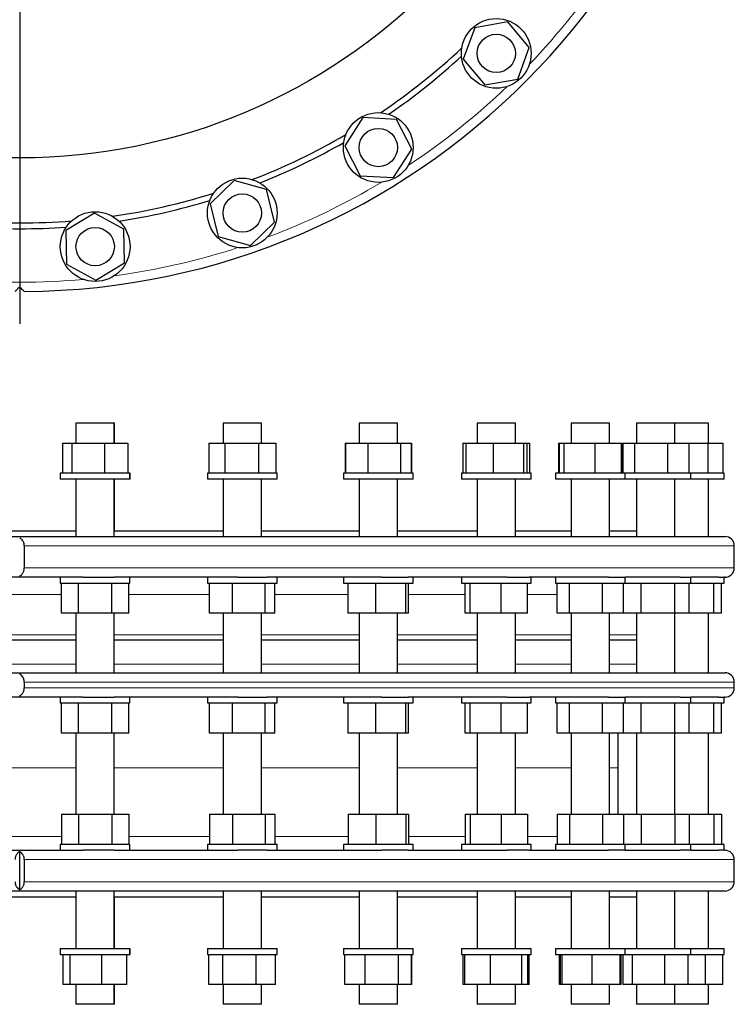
# Model space of a CAD drawing. Header units: millimetres. Extents: x 67 to 2020, y 86 to 1958.
# Tile 2 of 5: x 708 to 1323, y 86 to 933. Entities that reach past the tile are written whole.
import ezdxf

# ---------------------------------------------------------------- set-up
doc = ezdxf.new("R2010")
doc.units = ezdxf.units.MM
doc.layers.add('FORMAT', color=7, linetype='Continuous')

# ---------------------------------------------------------------- blocks, each defined once
blk = doc.blocks.new('SW_CENTERMARKSYMBOL_0')
at = {"layer": 'FORMAT', "color": 0}
blk.add_line((0, -5), (0, -642.69), dxfattribs=at)

msp = doc.modelspace()

# ---------------------------------------------------------------- linework, layer by layer
at = {"color": 7, "linetype": 'Continuous', "lineweight": 25}
for p, q in [((1099.56, 926.58), (1089.66, 899.47)), ((1128, 931.56), (1099.56, 926.58)), ((1146.53, 909.43), (1128, 931.56)), ((1136.62, 882.31), (1146.53, 909.43)), ((1089.66, 899.47), (1108.19, 877.33)), ((1108.19, 877.33), (1136.62, 882.31)), ((1003.41, 849.17), (987.72, 824.94)), ((1032.24, 847.7), (1003.41, 849.17)), ((1045.38, 821.99), (1032.24, 847.7)), ((987.72, 824.94), (1000.86, 799.23)), ((1029.69, 797.76), (1045.38, 821.99)), ((1000.86, 799.23), (1029.69, 797.76)), ((892.44, 795.09), (871.76, 774.96)), ((920.22, 787.24), (892.44, 795.09)), ((927.31, 759.26), (920.22, 787.24)), ((871.76, 774.96), (878.85, 746.98)), ((772.23, 767.07), (747.58, 752.04)), ((797.56, 753.23), (772.23, 767.07)), ((906.63, 739.13), (927.31, 759.26)), ((747.58, 752.04), (748.26, 723.18)), ((798.25, 724.37), (797.56, 753.23)), ((878.85, 746.98), (906.63, 739.13)), ((748.26, 723.18), (773.6, 709.35)), ((773.6, 709.35), (798.25, 724.37)), ((756.38, 586.19), (756.38, 569.19)), ((763.27, 586.19), (756.38, 586.19)), ((789.38, 586.19), (763.27, 586.19)), ((789.38, 569.19), (789.38, 586.19)), ((789.41, 586.19), (789.38, 586.19)), ((789.41, 569.19), (789.41, 586.19)), ((883.01, 586.19), (883.01, 569.19)), ((893.12, 586.19), (883.01, 586.19)), ((916.01, 586.19), (893.12, 586.19)), ((916.01, 569.19), (916.01, 586.19)), ((916.03, 586.19), (916.01, 586.19)), ((916.03, 569.19), (916.03, 586.19)), ((1000.03, 586.19), (1000.03, 569.19)), ((1013.68, 586.19), (1000.03, 586.19)), ((1033.03, 586.19), (1013.68, 586.19)), ((1033.03, 569.19), (1033.03, 586.19)), ((1033.05, 586.19), (1033.03, 586.19)), ((1033.05, 569.19), (1033.05, 586.19)), ((1101.57, 586.19), (1101.57, 569.19)), ((1118.91, 586.19), (1101.57, 586.19)), ((1134.57, 586.19), (1118.91, 586.19)), ((1134.57, 569.19), (1134.57, 586.19)), ((1134.59, 586.19), (1134.57, 586.19)), ((1134.59, 569.19), (1134.59, 586.19)), ((1182.55, 586.19), (1182.55, 569.19)), ((1203.54, 586.19), (1182.55, 586.19)), ((1215.55, 586.19), (1203.54, 586.19)), ((1215.55, 569.19), (1215.55, 586.19)), ((1215.57, 586.19), (1215.55, 586.19)), ((1215.57, 569.19), (1215.57, 586.19)), ((1238.91, 586.19), (1238.91, 569.19)), ((1263.31, 586.19), (1238.91, 586.19)), ((1271.91, 586.19), (1263.31, 586.19)), ((1271.91, 569.19), (1271.91, 586.19)), ((1295.24, 586.19), (1271.92, 586.19)), ((1300.81, 586.19), (1295.24, 586.19)), ((1300.81, 569.19), (1300.81, 586.19)), ((1300.81, 569.19), (1300.81, 586.19)), ((1300.81, 586.19), (1300.81, 586.19)), ((744.86, 569.19), (744.86, 543.19)), ((744.86, 569.19), (752.87, 569.19)), ((752.87, 569.19), (752.87, 543.19)), ((752.87, 569.19), (780.9, 569.19)), ((780.9, 569.19), (780.9, 543.19)), ((780.9, 569.19), (800.91, 569.19)), ((800.91, 569.19), (800.91, 543.19)), ((870.64, 569.19), (870.64, 543.19)), ((870.64, 569.19), (884.63, 569.19)), ((884.63, 569.19), (884.63, 543.19)), ((884.63, 569.19), (913.49, 569.19)), ((913.49, 569.19), (913.49, 543.19)), ((913.49, 569.19), (928.37, 569.19)), ((928.37, 569.19), (928.37, 543.19)), ((987.93, 569.19), (987.93, 543.19)), ((987.93, 569.19), (988.27, 569.19)), ((988.27, 569.19), (988.27, 543.19)), ((988.27, 569.19), (1007.52, 569.19)), ((1007.52, 569.19), (1007.52, 543.19)), ((1007.52, 569.19), (1035.78, 569.19)), ((1035.78, 569.19), (1035.78, 543.19)), ((1035.78, 569.19), (1044.78, 569.19)), ((1044.78, 569.19), (1044.78, 543.19)), ((1044.78, 569.19), (1045.17, 569.19)), ((1045.17, 569.19), (1045.17, 543.19)), ((1089.35, 569.19), (1089.35, 543.19)), ((1089.35, 569.19), (1091.84, 569.19)), ((1091.84, 569.19), (1091.84, 543.19)), ((1091.84, 569.19), (1115.4, 569.19)), ((1115.4, 569.19), (1115.4, 543.19)), ((1115.4, 569.19), (1141.63, 569.19)), ((1141.63, 569.19), (1141.63, 543.19)), ((1141.63, 569.19), (1144.3, 569.19)), ((1144.3, 569.19), (1144.3, 543.19)), ((1144.3, 569.19), (1146.83, 569.19)), ((1146.83, 569.19), (1146.83, 543.19)), ((1171.64, 569.19), (1171.64, 543.19)), ((1171.64, 569.19), (1172.37, 569.19)), ((1172.37, 569.19), (1172.37, 543.19)), ((1172.37, 569.19), (1176.16, 569.19)), ((1176.16, 569.19), (1176.16, 543.19)), ((1176.16, 569.19), (1202.84, 569.19)), ((1202.84, 569.19), (1202.84, 543.19)), ((1202.84, 569.19), (1225.73, 569.19)), ((1225.73, 569.19), (1225.73, 543.19)), ((1225.73, 569.19), (1226.49, 569.19)), ((1226.49, 569.19), (1226.49, 543.19)), ((1226.94, 569.19), (1226.94, 543.19)), ((1226.94, 569.19), (1237.01, 569.19)), ((1237.01, 569.19), (1237.01, 543.19)), ((1237.01, 569.19), (1265.47, 569.19)), ((1265.47, 569.19), (1265.47, 543.19)), ((1265.47, 569.19), (1283.87, 569.19)), ((1283.87, 569.19), (1283.87, 543.19)), ((1283.87, 569.19), (1300.14, 569.19)), ((1300.14, 569.19), (1300.14, 543.19)), ((1300.14, 569.19), (1313.13, 569.19)), ((1313.13, 569.19), (1313.13, 543.19)), ((742.88, 543.19), (742.88, 538.19)), ((781.21, 543.19), (742.88, 543.19)), ((802.88, 543.19), (781.21, 543.19)), ((802.88, 538.19), (802.88, 543.19)), ((802.91, 543.19), (802.88, 543.19)), ((802.91, 538.19), (802.91, 543.19)), ((869.51, 543.19), (869.51, 538.19)), ((914.04, 543.19), (869.51, 543.19)), ((929.51, 543.19), (914.04, 543.19)), ((929.51, 538.19), (929.51, 543.19)), ((929.53, 543.19), (929.51, 543.19)), ((929.53, 538.19), (929.53, 543.19)), ((986.53, 543.19), (986.53, 538.19)), ((1036.53, 543.19), (986.53, 543.19)), ((1046.53, 543.19), (1036.53, 543.19)), ((1046.53, 538.19), (1046.53, 543.19)), ((1046.55, 543.19), (1046.53, 543.19)), ((1046.55, 538.19), (1046.55, 543.19)), ((1088.07, 543.19), (1088.07, 538.19)), ((1142.55, 543.19), (1088.07, 543.19)), ((1148.07, 543.19), (1142.55, 543.19)), ((1148.07, 538.19), (1148.07, 543.19)), ((1148.09, 543.19), (1148.07, 543.19)), ((1148.09, 538.19), (1148.09, 543.19)), ((1169.05, 543.19), (1169.05, 538.19)), ((1226.78, 543.19), (1169.05, 543.19)), ((1229.05, 543.19), (1226.78, 543.19)), ((1229.05, 538.19), (1229.05, 543.19)), ((1284.99, 543.19), (1229.07, 543.19)), ((1285.41, 543.19), (1284.99, 543.19)), ((1285.41, 538.19), (1285.41, 543.19)), ((1314.31, 543.19), (1285.42, 543.19)), ((1314.31, 538.19), (1314.31, 543.19)), ((1314.31, 538.19), (1314.31, 543.19)), ((1314.31, 543.19), (1314.31, 543.19)), ((781.21, 538.19), (742.88, 538.19)), ((756.38, 538.19), (756.38, 488.69)), ((802.88, 538.19), (781.21, 538.19)), ((789.38, 488.69), (789.38, 538.19)), ((789.41, 493.69), (789.41, 538.19)), ((802.91, 538.19), (802.88, 538.19)), ((914.04, 538.19), (869.51, 538.19)), ((883.01, 538.19), (883.01, 488.69)), ((929.51, 538.19), (914.04, 538.19)), ((916.01, 488.69), (916.01, 538.19)), ((916.03, 493.69), (916.03, 538.19)), ((929.53, 538.19), (929.51, 538.19)), ((1036.53, 538.19), (986.53, 538.19)), ((1000.03, 538.19), (1000.03, 488.69)), ((1033.03, 488.69), (1033.03, 538.19)), ((1033.05, 493.69), (1033.05, 538.19)), ((1046.53, 538.19), (1036.53, 538.19)), ((1046.55, 538.19), (1046.53, 538.19)), ((1142.55, 538.19), (1088.07, 538.19)), ((1101.57, 538.19), (1101.57, 488.69)), ((1134.57, 488.69), (1134.57, 538.19)), ((1134.59, 493.69), (1134.59, 538.19)), ((1148.07, 538.19), (1142.55, 538.19)), ((1148.09, 538.19), (1148.07, 538.19)), ((1226.78, 538.19), (1169.05, 538.19)), ((1182.55, 538.19), (1182.55, 488.69)), ((1215.55, 488.69), (1215.55, 538.19)), ((1215.57, 493.69), (1215.57, 538.19)), ((1229.05, 538.19), (1226.78, 538.19)), ((1284.99, 538.19), (1229.07, 538.19)), ((1238.91, 538.19), (1238.91, 488.69)), ((1271.91, 488.69), (1271.91, 538.19)), ((1285.41, 538.19), (1284.99, 538.19)), ((1314.31, 538.19), (1285.42, 538.19)), ((1300.81, 488.69), (1300.81, 538.19)), ((1300.81, 488.69), (1300.81, 538.19)), ((1314.31, 538.19), (1314.31, 538.19)), ((659.53, 493.69), (756.41, 493.69)), ((789.41, 493.69), (883.03, 493.69)), ((916.03, 493.69), (1000.05, 493.69)), ((1033.05, 493.69), (1101.59, 493.69)), ((1134.59, 493.69), (1182.57, 493.69)), ((1215.57, 493.69), (1238.92, 493.69)), ((100.96, 488.69), (1314.96, 488.69)), ((711.93, 480.69), (711.93, 461.69)), ((1322.96, 461.69), (1322.96, 480.69)), ((762.6, 453.69), (653.29, 453.69)), ((742.88, 453.69), (742.88, 448.69)), ((762.6, 453.69), (789.18, 453.69)), ((895.75, 453.69), (789.18, 453.69)), ((802.88, 448.69), (802.88, 453.69)), ((869.51, 453.69), (869.51, 448.69)), ((895.75, 453.69), (921, 453.69)), ((1019.48, 453.69), (921, 453.69)), ((929.51, 448.69), (929.51, 453.69)), ((986.53, 453.69), (986.53, 448.69)), ((1019.48, 453.69), (1042.14, 453.69)), ((1127.6, 453.69), (1042.14, 453.69)), ((1046.53, 448.69), (1046.53, 453.69)), ((1088.07, 453.69), (1088.07, 448.69)), ((1127.6, 453.69), (1146.52, 453.69)), ((1214.67, 453.69), (1146.52, 453.69)), ((1148.07, 448.69), (1148.07, 453.69)), ((1169.05, 453.69), (1169.05, 448.69)), ((1214.67, 453.69), (1228.91, 453.69)), ((1276.33, 453.69), (1228.91, 453.69)), ((1229.05, 448.69), (1229.05, 453.69)), ((1276.33, 453.69), (1285.41, 453.69)), ((1285.41, 448.69), (1285.41, 453.69)), ((1309.5, 453.69), (1285.42, 453.69)), ((1309.5, 453.69), (1314.31, 453.69)), ((1314.31, 448.69), (1314.31, 453.69)), ((1314.31, 448.69), (1314.31, 453.69)), ((1314.96, 453.69), (1314.31, 453.69)), ((742.88, 448.69), (802.88, 448.69)), ((744.02, 422.69), (744.02, 448.69)), ((758.45, 422.69), (758.45, 448.69)), ((787.32, 422.69), (787.32, 448.69)), ((801.75, 422.69), (801.75, 448.69)), ((869.51, 448.69), (870.26, 448.69)), ((870.26, 448.69), (929.51, 448.69)), ((871.36, 422.69), (871.36, 448.69)), ((891, 422.69), (891, 448.69)), ((919.14, 422.69), (919.14, 448.69)), ((927.65, 422.69), (927.65, 448.69)), ((986.53, 448.69), (989.5, 448.69)), ((989.5, 448.69), (1046.53, 448.69)), ((990.52, 422.69), (990.52, 448.69)), ((1014.37, 422.69), (1014.37, 448.69)), ((1040.38, 422.69), (1040.38, 448.69)), ((1042.53, 422.69), (1042.53, 448.69)), ((1088.07, 448.69), (1094.62, 448.69)), ((1091.2, 422.69), (1091.2, 448.69)), ((1094.62, 448.69), (1148.07, 448.69)), ((1095.5, 422.69), (1095.5, 448.69)), ((1122.37, 422.69), (1122.37, 448.69)), ((1144.94, 422.69), (1144.94, 448.69)), ((1169.05, 448.69), (1180.35, 448.69)), ((1170.51, 422.69), (1170.51, 448.69)), ((1180.35, 448.69), (1229.05, 448.69)), ((1181.05, 422.69), (1181.05, 448.69)), ((1209.6, 422.69), (1209.6, 448.69)), ((1227.6, 422.69), (1227.6, 448.69)), ((1229.07, 448.69), (1242.39, 448.69)), ((1242.39, 448.69), (1285.41, 448.69)), ((1242.88, 422.69), (1242.88, 448.69)), ((1271.67, 422.69), (1271.67, 448.69)), ((1284.19, 422.69), (1284.19, 448.69)), ((1285.42, 448.69), (1314.31, 448.69)), ((1305.47, 422.69), (1305.47, 448.69)), ((1311.9, 422.69), (1311.9, 448.69)), ((1314.31, 448.69), (1314.31, 448.69)), ((758.45, 422.69), (744.02, 422.69)), ((756.38, 422.69), (756.38, 371.48)), ((787.32, 422.69), (758.45, 422.69)), ((801.75, 422.69), (787.32, 422.69)), ((789.38, 371.48), (789.38, 422.69)), ((891, 422.69), (871.36, 422.69)), ((883.01, 422.69), (883.01, 371.48)), ((919.14, 422.69), (891, 422.69)), ((916.01, 371.48), (916.01, 422.69)), ((927.65, 422.69), (919.14, 422.69)), ((1014.37, 422.69), (990.52, 422.69)), ((1000.03, 422.69), (1000.03, 371.48)), ((1040.38, 422.69), (1014.37, 422.69)), ((1033.03, 371.48), (1033.03, 422.69)), ((1042.53, 422.69), (1040.38, 422.69)), ((1095.5, 422.69), (1091.2, 422.69)), ((1122.37, 422.69), (1095.5, 422.69)), ((1101.57, 422.69), (1101.57, 371.48)), ((1144.94, 422.69), (1122.37, 422.69)), ((1134.57, 371.48), (1134.57, 422.69)), ((1181.05, 422.69), (1170.51, 422.69)), ((1209.6, 422.69), (1181.05, 422.69)), ((1182.55, 422.69), (1182.55, 371.57)), ((1227.6, 422.69), (1209.6, 422.69)), ((1215.55, 371.48), (1215.55, 422.69)), ((1242.88, 422.69), (1227.6, 422.69)), ((1238.91, 422.69), (1238.91, 371.98)), ((1271.67, 422.69), (1242.88, 422.69)), ((1284.19, 422.69), (1271.67, 422.69)), ((1271.91, 371.48), (1271.91, 422.69)), ((1305.47, 422.69), (1284.19, 422.69)), ((1300.81, 371.48), (1300.81, 422.69)), ((1300.81, 371.48), (1300.81, 422.69)), ((1311.9, 422.69), (1305.47, 422.69)), ((756.38, 399.48), (659.51, 399.48)), ((883.01, 399.48), (789.38, 399.48)), ((1000.05, 399.48), (916.01, 399.48)), ((1101.59, 399.48), (1033.05, 399.48)), ((1182.57, 399.48), (1134.59, 399.48)), ((1238.92, 399.48), (1215.57, 399.48)), ((100.96, 371.48), (1314.96, 371.48)), ((711.92, 363.48), (711.92, 358.48)), ((1322.96, 358.48), (1322.96, 363.48)), ((762.6, 350.48), (653.29, 350.48)), ((742.88, 350.48), (742.88, 345.48)), ((762.6, 350.48), (789.18, 350.48)), ((895.75, 350.48), (789.18, 350.48)), ((802.88, 345.48), (802.88, 350.48)), ((869.51, 350.48), (869.51, 345.48)), ((895.75, 350.48), (921, 350.48)), ((1019.48, 350.48), (921, 350.48)), ((929.51, 345.48), (929.51, 350.48)), ((986.53, 350.48), (986.53, 345.48)), ((1019.48, 350.48), (1042.14, 350.48)), ((1127.6, 350.48), (1042.14, 350.48)), ((1046.53, 345.48), (1046.53, 350.48)), ((1088.07, 350.48), (1088.07, 345.48)), ((1127.6, 350.48), (1146.52, 350.48)), ((1214.67, 350.48), (1146.52, 350.48)), ((1148.07, 345.48), (1148.07, 350.48)), ((1169.05, 350.48), (1169.05, 345.48)), ((1214.67, 350.48), (1228.91, 350.48)), ((1276.33, 350.48), (1228.91, 350.48)), ((1229.05, 345.48), (1229.05, 350.48)), ((1276.33, 350.48), (1285.41, 350.48)), ((1285.41, 345.48), (1285.41, 350.48)), ((1309.5, 350.48), (1285.42, 350.48)), ((1309.5, 350.48), (1314.31, 350.48)), ((1314.31, 345.48), (1314.31, 350.48)), ((1314.31, 345.48), (1314.31, 350.48)), ((1314.96, 350.48), (1314.31, 350.48)), ((742.88, 345.48), (802.88, 345.48)), ((744.02, 319.48), (744.02, 345.48)), ((758.45, 319.48), (758.45, 345.48)), ((787.32, 319.48), (787.32, 345.48)), ((801.75, 319.48), (801.75, 345.48)), ((869.51, 345.48), (870.26, 345.48)), ((870.26, 345.48), (929.51, 345.48)), ((871.36, 319.48), (871.36, 345.48)), ((891, 319.48), (891, 345.48)), ((919.14, 319.48), (919.14, 345.48)), ((927.65, 319.48), (927.65, 345.48)), ((986.53, 345.48), (989.5, 345.48)), ((989.5, 345.48), (1046.53, 345.48)), ((990.52, 319.48), (990.52, 345.48)), ((1014.37, 319.48), (1014.37, 345.48)), ((1040.38, 319.48), (1040.38, 345.48)), ((1042.53, 319.48), (1042.53, 345.48)), ((1088.07, 345.48), (1094.62, 345.48)), ((1091.2, 319.48), (1091.2, 345.48)), ((1094.62, 345.48), (1148.07, 345.48)), ((1095.5, 319.48), (1095.5, 345.48)), ((1122.37, 319.48), (1122.37, 345.48)), ((1144.94, 319.48), (1144.94, 345.48)), ((1169.05, 345.48), (1180.35, 345.48)), ((1170.51, 319.48), (1170.51, 345.48)), ((1180.35, 345.48), (1229.05, 345.48)), ((1181.05, 319.48), (1181.05, 345.48)), ((1209.6, 319.48), (1209.6, 345.48)), ((1227.6, 319.48), (1227.6, 345.48)), ((1229.07, 345.48), (1242.39, 345.48)), ((1242.39, 345.48), (1285.41, 345.48)), ((1242.88, 319.48), (1242.88, 345.48)), ((1271.67, 319.48), (1271.67, 345.48)), ((1284.19, 319.48), (1284.19, 345.48)), ((1285.42, 345.48), (1314.31, 345.48)), ((1305.47, 319.48), (1305.47, 345.48)), ((1311.9, 319.48), (1311.9, 345.48)), ((1314.31, 345.48), (1314.31, 345.48)), ((758.45, 319.48), (744.02, 319.48)), ((756.38, 319.48), (756.38, 249.69)), ((787.32, 319.48), (758.45, 319.48)), ((801.75, 319.48), (787.32, 319.48)), ((789.38, 249.69), (789.38, 319.48)), ((891, 319.48), (871.36, 319.48)), ((883.01, 319.48), (883.01, 249.69)), ((919.14, 319.48), (891, 319.48)), ((916.01, 249.69), (916.01, 319.48)), ((927.65, 319.48), (919.14, 319.48)), ((1014.37, 319.48), (990.52, 319.48)), ((1000.03, 319.48), (1000.03, 249.69)), ((1040.38, 319.48), (1014.37, 319.48)), ((1033.03, 249.69), (1033.03, 319.48)), ((1042.53, 319.48), (1040.38, 319.48)), ((1095.5, 319.48), (1091.2, 319.48)), ((1122.37, 319.48), (1095.5, 319.48)), ((1101.57, 319.48), (1101.57, 249.69)), ((1144.94, 319.48), (1122.37, 319.48)), ((1134.57, 249.69), (1134.57, 319.48)), ((1181.05, 319.48), (1170.51, 319.48)), ((1209.6, 319.48), (1181.05, 319.48)), ((1182.55, 319.48), (1182.55, 249.69)), ((1227.6, 319.48), (1209.6, 319.48)), ((1215.55, 249.69), (1215.55, 319.48)), ((1222.96, 289.69), (1222.96, 319.48)), ((1242.88, 319.48), (1227.6, 319.48)), ((1238.91, 319.48), (1238.91, 249.69)), ((1271.67, 319.48), (1242.88, 319.48)), ((1284.19, 319.48), (1271.67, 319.48)), ((1271.91, 249.69), (1271.91, 319.48)), ((1305.47, 319.48), (1284.19, 319.48)), ((1300.81, 249.69), (1300.81, 319.48)), ((1300.81, 249.69), (1300.81, 319.48)), ((1311.9, 319.48), (1305.47, 319.48)), ((1222.96, 249.69), (1222.96, 289.69)), ((744.02, 249.69), (744.02, 223.69)), ((744.02, 249.69), (758.45, 249.69)), ((758.45, 249.69), (758.45, 223.69)), ((758.45, 249.69), (787.32, 249.69)), ((787.32, 249.69), (787.32, 223.69)), ((787.32, 249.69), (801.75, 249.69)), ((801.75, 249.69), (801.75, 223.69)), ((871.36, 249.69), (871.36, 223.69)), ((871.36, 249.69), (891, 249.69)), ((891, 249.69), (891, 223.69)), ((891, 249.69), (919.14, 249.69)), ((919.14, 249.69), (919.14, 223.69)), ((919.14, 249.69), (927.65, 249.69)), ((927.65, 249.69), (927.65, 223.69)), ((990.52, 249.69), (990.52, 223.69)), ((990.52, 249.69), (1014.37, 249.69)), ((1014.37, 249.69), (1014.37, 223.69)), ((1014.37, 249.69), (1040.38, 249.69)), ((1040.38, 249.69), (1040.38, 223.69)), ((1040.38, 249.69), (1042.53, 249.69)), ((1042.53, 249.69), (1042.53, 223.69)), ((1091.2, 249.69), (1091.2, 223.69)), ((1091.2, 249.69), (1095.5, 249.69)), ((1095.5, 249.69), (1095.5, 223.69)), ((1095.5, 249.69), (1122.37, 249.69)), ((1122.37, 249.69), (1122.37, 223.69)), ((1122.37, 249.69), (1144.94, 249.69)), ((1144.94, 249.69), (1144.94, 223.69)), ((1170.51, 249.69), (1170.51, 223.69)), ((1170.51, 249.69), (1181.05, 249.69)), ((1181.05, 249.69), (1181.05, 223.69)), ((1181.05, 249.69), (1209.6, 249.69)), ((1209.6, 249.69), (1209.6, 223.69)), ((1209.6, 249.69), (1227.6, 249.69)), ((1227.6, 249.69), (1227.6, 223.69)), ((1227.6, 249.69), (1242.88, 249.69)), ((1242.88, 249.69), (1242.88, 223.69)), ((1242.88, 249.69), (1271.67, 249.69)), ((1271.67, 249.69), (1271.67, 223.69)), ((1271.67, 249.69), (1284.19, 249.69)), ((1284.19, 249.69), (1284.19, 223.69)), ((1284.19, 249.69), (1305.47, 249.69)), ((1305.47, 249.69), (1305.47, 223.69)), ((1305.47, 249.69), (1311.9, 249.69)), ((1311.9, 249.69), (1311.9, 223.69)), ((742.88, 223.69), (742.88, 218.69)), ((802.88, 223.69), (742.88, 223.69)), ((802.88, 218.69), (802.88, 223.69)), ((869.51, 223.69), (869.51, 218.69)), ((870.26, 223.69), (869.51, 223.69)), ((929.51, 223.69), (870.26, 223.69)), ((929.51, 218.69), (929.51, 223.69)), ((986.53, 223.69), (986.53, 218.69)), ((989.5, 223.69), (986.53, 223.69)), ((1046.53, 223.69), (989.5, 223.69)), ((1046.53, 218.69), (1046.53, 223.69)), ((1088.07, 223.69), (1088.07, 218.69)), ((1094.62, 223.69), (1088.07, 223.69)), ((1148.07, 223.69), (1094.62, 223.69)), ((1148.07, 218.69), (1148.07, 223.69)), ((1169.05, 223.69), (1169.05, 218.69)), ((1180.35, 223.69), (1169.05, 223.69)), ((1229.05, 223.69), (1180.35, 223.69)), ((1229.05, 218.69), (1229.05, 223.69)), ((1242.39, 223.69), (1229.07, 223.69)), ((1285.41, 223.69), (1242.39, 223.69)), ((1285.41, 218.69), (1285.41, 223.69)), ((1314.31, 223.69), (1285.42, 223.69)), ((1314.31, 218.69), (1314.31, 223.69)), ((1314.31, 218.69), (1314.31, 223.69)), ((1314.31, 223.69), (1314.31, 223.69)), ((653.29, 218.69), (762.6, 218.69)), ((707.96, 184.76), (707.96, 217.62)), ((789.18, 218.69), (762.6, 218.69)), ((789.18, 218.69), (895.75, 218.69)), ((921, 218.69), (895.75, 218.69)), ((921, 218.69), (1019.48, 218.69)), ((1042.14, 218.69), (1019.48, 218.69)), ((1042.14, 218.69), (1127.6, 218.69)), ((1146.52, 218.69), (1127.6, 218.69)), ((1146.52, 218.69), (1214.67, 218.69)), ((1228.91, 218.69), (1214.67, 218.69)), ((1228.91, 218.69), (1276.33, 218.69)), ((1285.41, 218.69), (1276.33, 218.69)), ((1285.42, 218.69), (1309.5, 218.69)), ((1314.31, 218.69), (1309.5, 218.69)), ((1314.31, 218.69), (1314.96, 218.69)), ((711.95, 210.69), (711.95, 191.69)), ((1322.96, 191.69), (1322.96, 210.69)), ((1314.96, 183.69), (100.96, 183.69)), ((659.53, 178.69), (756.41, 178.69)), ((756.38, 183.69), (756.38, 134.19)), ((789.38, 134.19), (789.38, 183.69)), ((789.41, 134.19), (789.41, 178.69)), ((789.41, 178.69), (883.03, 178.69)), ((883.01, 183.69), (883.01, 134.19)), ((916.01, 134.19), (916.01, 183.69)), ((916.03, 134.19), (916.03, 178.69)), ((916.03, 178.69), (1000.05, 178.69)), ((1000.03, 183.69), (1000.03, 134.19)), ((1033.03, 134.19), (1033.03, 183.69)), ((1033.05, 134.19), (1033.05, 178.69)), ((1033.05, 178.69), (1101.59, 178.69)), ((1101.57, 183.69), (1101.57, 134.19)), ((1134.57, 134.19), (1134.57, 183.69)), ((1134.59, 134.19), (1134.59, 178.69)), ((1134.59, 178.69), (1182.57, 178.69)), ((1182.55, 183.69), (1182.55, 134.19)), ((1215.55, 134.19), (1215.55, 183.69)), ((1215.57, 134.19), (1215.57, 178.69)), ((1215.57, 178.69), (1238.92, 178.69)), ((1238.91, 183.69), (1238.91, 134.19)), ((1271.91, 134.19), (1271.91, 183.69)), ((1300.81, 134.19), (1300.81, 183.69)), ((1300.81, 134.19), (1300.81, 183.69)), ((742.88, 134.19), (742.88, 129.19)), ((742.88, 134.19), (750.41, 134.19)), ((742.88, 129.19), (750.41, 129.19)), ((745.51, 103.19), (745.51, 129.19)), ((750.41, 134.19), (802.88, 134.19)), ((750.41, 129.19), (802.88, 129.19)), ((751.26, 103.19), (751.26, 129.19)), ((778.64, 103.19), (778.64, 129.19)), ((800.26, 103.19), (800.26, 129.19)), ((802.88, 129.19), (802.88, 134.19)), ((802.88, 134.19), (802.91, 134.19)), ((802.88, 129.19), (802.91, 129.19)), ((802.91, 129.19), (802.91, 134.19)), ((869.51, 134.19), (869.51, 129.19)), ((869.51, 134.19), (882.02, 134.19)), ((869.51, 129.19), (882.02, 129.19)), ((870.78, 103.19), (870.78, 129.19)), ((882.02, 134.19), (929.51, 134.19)), ((882.02, 129.19), (929.51, 129.19)), ((882.68, 103.19), (882.68, 129.19)), ((911.41, 103.19), (911.41, 129.19)), ((928.23, 103.19), (928.23, 129.19)), ((929.51, 129.19), (929.51, 134.19)), ((929.51, 134.19), (929.53, 134.19)), ((929.51, 129.19), (929.53, 129.19)), ((929.53, 129.19), (929.53, 134.19)), ((986.53, 134.19), (986.53, 129.19)), ((986.53, 134.19), (1004.9, 134.19)), ((986.53, 129.19), (1004.9, 129.19)), ((987.72, 103.19), (987.72, 129.19)), ((987.89, 103.19), (987.89, 129.19)), ((1004.9, 134.19), (1046.53, 134.19)), ((1004.9, 129.19), (1046.53, 129.19)), ((1005.34, 103.19), (1005.34, 129.19)), ((1033.98, 103.19), (1033.98, 129.19)), ((1045.16, 103.19), (1045.16, 129.19)), ((1045.38, 103.19), (1045.38, 129.19)), ((1046.53, 129.19), (1046.53, 134.19)), ((1046.53, 134.19), (1046.55, 134.19)), ((1046.53, 129.19), (1046.55, 129.19)), ((1046.55, 129.19), (1046.55, 134.19)), ((1088.07, 134.19), (1088.07, 129.19)), ((1088.07, 134.19), (1112.9, 134.19)), ((1088.07, 129.19), (1112.9, 129.19)), ((1089.66, 103.19), (1089.66, 129.19)), ((1090.96, 103.19), (1090.96, 129.19)), ((1112.9, 134.19), (1148.07, 134.19)), ((1112.9, 129.19), (1148.07, 129.19)), ((1113.09, 103.19), (1113.09, 129.19)), ((1140.21, 103.19), (1140.21, 129.19)), ((1145.19, 103.19), (1145.19, 129.19)), ((1146.53, 103.19), (1146.53, 129.19)), ((1148.07, 129.19), (1148.07, 134.19)), ((1148.07, 134.19), (1148.09, 134.19)), ((1148.07, 129.19), (1148.09, 129.19)), ((1148.09, 129.19), (1148.09, 134.19)), ((1169.05, 134.19), (1169.05, 129.19)), ((1169.05, 134.19), (1200.58, 134.19)), ((1169.05, 129.19), (1200.58, 129.19)), ((1172.45, 103.19), (1172.45, 129.19)), ((1173.35, 103.19), (1173.35, 129.19)), ((1174.82, 103.19), (1174.82, 129.19)), ((1200.52, 103.19), (1200.52, 129.19)), ((1200.58, 134.19), (1229.05, 134.19)), ((1200.58, 129.19), (1229.05, 129.19)), ((1224.76, 103.19), (1224.76, 129.19)), ((1225.68, 103.19), (1225.68, 129.19)), ((1227.42, 103.19), (1227.42, 129.19)), ((1229.05, 129.19), (1229.05, 134.19)), ((1229.07, 134.19), (1263.57, 134.19)), ((1229.07, 129.19), (1263.57, 129.19)), ((1235.27, 103.19), (1235.27, 129.19)), ((1263.26, 103.19), (1263.26, 129.19)), ((1263.57, 134.19), (1285.41, 134.19)), ((1263.57, 129.19), (1285.41, 129.19)), ((1283.39, 103.19), (1283.39, 129.19)), ((1285.41, 129.19), (1285.41, 134.19)), ((1285.42, 134.19), (1298.69, 134.19)), ((1285.42, 129.19), (1298.69, 129.19)), ((1298.15, 103.19), (1298.15, 129.19)), ((1298.69, 134.19), (1314.31, 134.19)), ((1298.69, 129.19), (1314.31, 129.19)), ((1313.17, 103.19), (1313.17, 129.19)), ((1314.31, 129.19), (1314.31, 134.19)), ((1314.31, 129.19), (1314.31, 134.19)), ((1314.31, 134.19), (1314.31, 134.19)), ((1314.31, 129.19), (1314.31, 129.19)), ((751.26, 103.19), (745.51, 103.19)), ((778.64, 103.19), (751.26, 103.19)), ((756.38, 103.19), (756.38, 86.19)), ((800.26, 103.19), (778.64, 103.19)), ((789.38, 86.19), (789.38, 103.19)), ((789.41, 86.19), (789.41, 103.19)), ((882.68, 103.19), (870.78, 103.19)), ((911.41, 103.19), (882.68, 103.19)), ((883.01, 103.19), (883.01, 86.19)), ((928.23, 103.19), (911.41, 103.19)), ((916.01, 86.19), (916.01, 103.19)), ((916.03, 86.19), (916.03, 103.19)), ((987.89, 103.19), (987.72, 103.19)), ((1005.34, 103.19), (987.89, 103.19)), ((1000.03, 103.19), (1000.03, 86.19)), ((1033.98, 103.19), (1005.34, 103.19)), ((1033.03, 86.19), (1033.03, 103.19)), ((1033.05, 86.19), (1033.05, 103.19)), ((1045.16, 103.19), (1033.98, 103.19)), ((1045.38, 103.19), (1045.16, 103.19)), ((1090.96, 103.19), (1089.66, 103.19)), ((1113.09, 103.19), (1090.96, 103.19)), ((1101.57, 103.19), (1101.57, 86.19)), ((1140.21, 103.19), (1113.09, 103.19)), ((1134.57, 86.19), (1134.57, 103.19)), ((1134.59, 86.19), (1134.59, 103.19)), ((1145.19, 103.19), (1140.21, 103.19)), ((1146.53, 103.19), (1145.19, 103.19)), ((1173.35, 103.19), (1172.45, 103.19)), ((1174.82, 103.19), (1173.35, 103.19)), ((1200.52, 103.19), (1174.82, 103.19)), ((1182.55, 103.19), (1182.55, 86.19)), ((1224.76, 103.19), (1200.52, 103.19)), ((1215.55, 86.19), (1215.55, 103.19)), ((1215.57, 86.19), (1215.57, 103.19)), ((1225.68, 103.19), (1224.76, 103.19)), ((1235.27, 103.19), (1227.42, 103.19)), ((1263.26, 103.19), (1235.27, 103.19)), ((1238.91, 103.19), (1238.91, 86.19)), ((1283.39, 103.19), (1263.26, 103.19)), ((1271.91, 86.19), (1271.91, 103.19)), ((1298.15, 103.19), (1283.39, 103.19)), ((1313.17, 103.19), (1298.15, 103.19)), ((1300.81, 86.19), (1300.81, 103.19)), ((1300.81, 86.19), (1300.81, 103.19)), ((763.27, 86.19), (756.38, 86.19)), ((789.38, 86.19), (763.27, 86.19)), ((789.41, 86.19), (789.38, 86.19)), ((893.12, 86.19), (883.01, 86.19)), ((916.01, 86.19), (893.12, 86.19)), ((916.03, 86.19), (916.01, 86.19)), ((1013.68, 86.19), (1000.03, 86.19)), ((1033.03, 86.19), (1013.68, 86.19)), ((1033.05, 86.19), (1033.03, 86.19)), ((1118.91, 86.19), (1101.57, 86.19)), ((1134.57, 86.19), (1118.91, 86.19)), ((1134.59, 86.19), (1134.57, 86.19)), ((1203.54, 86.19), (1182.55, 86.19)), ((1215.55, 86.19), (1203.54, 86.19)), ((1215.57, 86.19), (1215.55, 86.19)), ((1263.31, 86.19), (1238.91, 86.19)), ((1271.91, 86.19), (1263.31, 86.19)), ((1295.24, 86.19), (1271.92, 86.19)), ((1300.81, 86.19), (1295.24, 86.19)), ((1300.81, 86.19), (1300.81, 86.19))]:
    msp.add_line(p, q, dxfattribs=at)
at = {"color": 8, "linetype": 'Continuous', "lineweight": 18}
for p, q in [((1322.96, 480.69), (711.93, 480.69)), ((711.93, 461.69), (1322.96, 461.69)), ((744.02, 438.69), (671.15, 438.69)), ((871.36, 438.69), (801.75, 438.69)), ((990.52, 438.69), (927.65, 438.69)), ((1091.2, 438.69), (1042.53, 438.69)), ((1170.51, 438.69), (1144.94, 438.69)), ((659.51, 404), (756.38, 404)), ((789.38, 404), (883.01, 404)), ((916.01, 404), (1000.03, 404)), ((1033.03, 404), (1101.57, 404)), ((1134.57, 404), (1182.55, 404)), ((1215.55, 404), (1238.91, 404)), ((659.51, 378.79), (756.38, 378.79)), ((789.38, 378.79), (883.01, 378.79)), ((916.01, 378.79), (1000.03, 378.79)), ((1033.03, 378.79), (1101.57, 378.79)), ((1134.57, 378.79), (1182.55, 378.79)), ((1215.55, 378.79), (1238.91, 378.79)), ((1322.96, 363.48), (711.92, 363.48)), ((711.92, 358.48), (1322.96, 358.48)), ((707.96, 289.69), (659.51, 289.69)), ((756.38, 289.69), (707.96, 289.69)), ((883.01, 289.69), (789.38, 289.69)), ((1000.03, 289.69), (916.01, 289.69)), ((1101.57, 289.69), (1033.03, 289.69)), ((1182.55, 289.69), (1134.57, 289.69)), ((1222.96, 289.69), (1215.55, 289.69)), ((671.15, 230.69), (744.02, 230.69)), ((801.75, 230.69), (871.36, 230.69)), ((927.65, 230.69), (990.52, 230.69)), ((1042.53, 230.69), (1091.2, 230.69)), ((1144.94, 230.69), (1170.51, 230.69)), ((1322.96, 210.69), (711.95, 210.69)), ((711.95, 191.69), (1322.96, 191.69))]:
    msp.add_line(p, q, dxfattribs=at)
at = {"color": 7, "linetype": 'Continuous', "lineweight": 25}
for centre, radius in [((707.96, 1314.56), 500), ((1118.09, 904.45), 30), ((1118.09, 904.45), 16.5), ((1016.55, 823.47), 30), ((1016.55, 823.47), 16.5), ((899.53, 767.11), 30), ((899.53, 767.11), 16.5), ((772.91, 738.21), 30), ((772.91, 738.21), 16.5)]:
    msp.add_circle(centre, radius, dxfattribs=at)
for centre, radius, start, end in [((707.96, 1314.56), 615, 270.37145, 89.62855), ((707.96, 1314.56), 556, 303.96048, 313.18524), ((707.96, 1314.56), 561, 304.47641, 312.6693), ((707.96, 1314.56), 556, 291.10334, 300.32809), ((707.96, 1314.56), 561, 291.61927, 299.81216), ((707.96, 1314.56), 556, 278.24619, 287.47095), ((707.96, 1314.56), 561, 278.76212, 286.95502), ((707.96, 1314.56), 556, 265.38905, 274.61381), ((707.96, 1314.56), 561, 265.90498, 274.09788), ((1314.96, 480.69), 8, 0, 90), ((1314.96, 461.69), 8, 270, 0), ((1314.96, 363.48), 8, 0, 90), ((1314.96, 358.48), 8, 270, 0), ((1314.96, 210.69), 8, 0, 90), ((1314.96, 191.69), 8, 270, 0)]:
    msp.add_arc(centre, radius, start, end, dxfattribs=at)
at = {"color": 8, "linetype": 'Continuous', "lineweight": 18}
for start, end in [(316.26419, 326.59581), (303.40705, 313.73867), (290.5499, 300.88152), (277.69276, 288.02438), (264.83562, 275.16724)]:
    msp.add_arc((707.96, 1314.56), 607, start, end, dxfattribs=at)
at = {"color": 7, "linetype": 'Continuous', "lineweight": 25}
for points, knots in [([(707.96, 703.56), (707.44, 703.04), (706.95, 702.55), (706.26, 701.85), (706.03, 701.63), (705.61, 701.21), (705.4, 701), (705.03, 700.63), (704.86, 700.46), (704.55, 700.15), (704.42, 700.02), (704.2, 699.8), (704.12, 699.72), (704, 699.6), (703.97, 699.57), (703.97, 699.57)], [0, 0, 0, 0, 0.25, 0.25, 0.375, 0.375, 0.5, 0.5, 0.625, 0.625, 0.75, 0.75, 0.875, 0.875, 1, 1, 1, 1]), ([(711.95, 699.57), (711.95, 699.57), (711.92, 699.6), (711.83, 699.69), (711.8, 699.72), (711.71, 699.8), (711.66, 699.85), (711.5, 700.02), (711.37, 700.15), (711.06, 700.45), (710.89, 700.63), (710.33, 701.18), (709.91, 701.61), (709.21, 702.31), (708.97, 702.55), (708.47, 703.04), (708.22, 703.3), (707.96, 703.56)], [0, 0, 0, 0, 0.125, 0.125, 0.1875, 0.1875, 0.25, 0.25, 0.375, 0.375, 0.5, 0.5, 0.75, 0.75, 0.875, 0.875, 1, 1, 1, 1]), ([(711.93, 480.69), (711.93, 481.09), (711.9, 481.48), (711.82, 482.06), (711.78, 482.25), (711.7, 482.62), (711.65, 482.81), (711.48, 483.36), (711.35, 483.71), (711.05, 484.37), (710.88, 484.69), (710.32, 485.57), (709.89, 486.07), (709.19, 486.73), (708.95, 486.94), (708.46, 487.3), (708.2, 487.47), (707.94, 487.62)], [0, 0, 0, 0, 0.125, 0.125, 0.1875, 0.1875, 0.25, 0.25, 0.375, 0.375, 0.5, 0.5, 0.75, 0.75, 0.875, 0.875, 1, 1, 1, 1]), ([(707.94, 454.76), (708.46, 455.06), (708.96, 455.42), (709.65, 456.07), (709.87, 456.31), (710.29, 456.82), (710.5, 457.1), (710.87, 457.69), (711.04, 458), (711.35, 458.66), (711.48, 459.02), (711.7, 459.74), (711.79, 460.12), (711.9, 460.89), (711.93, 461.29), (711.93, 461.69)], [0, 0, 0, 0, 0.25, 0.25, 0.375, 0.375, 0.5, 0.5, 0.625, 0.625, 0.75, 0.75, 0.875, 0.875, 1, 1, 1, 1]), ([(711.92, 363.48), (711.92, 363.88), (711.89, 364.28), (711.8, 364.85), (711.77, 365.04), (711.68, 365.42), (711.63, 365.61), (711.47, 366.16), (711.34, 366.5), (711.03, 367.16), (710.86, 367.48), (710.3, 368.36), (709.88, 368.87), (709.18, 369.53), (708.94, 369.73), (708.44, 370.1), (708.19, 370.26), (707.93, 370.41)], [0, 0, 0, 0, 0.125, 0.125, 0.1875, 0.1875, 0.25, 0.25, 0.375, 0.375, 0.5, 0.5, 0.75, 0.75, 0.875, 0.875, 1, 1, 1, 1]), ([(1182.56, 371.57), (1182.56, 371.55), (1182.56, 371.5), (1182.62, 371.49), (1182.66, 371.48)], [0, 0, 0, 0, 0.375575, 1, 1, 1, 1]), ([(1238.92, 371.98), (1238.92, 371.96), (1238.91, 371.88), (1239, 371.75), (1239.18, 371.61), (1239.47, 371.51), (1239.73, 371.49), (1239.85, 371.48)], [0, 0, 0, 0, 0.1023542, 0.3273045, 0.5578174, 0.7882862, 1, 1, 1, 1]), ([(707.93, 351.56), (708.45, 351.86), (708.94, 352.22), (709.63, 352.87), (709.85, 353.1), (710.28, 353.61), (710.48, 353.89), (710.86, 354.48), (711.03, 354.79), (711.33, 355.46), (711.47, 355.81), (711.69, 356.54), (711.77, 356.91), (711.89, 357.68), (711.92, 358.08), (711.92, 358.48)], [0, 0, 0, 0, 0.25, 0.25, 0.375, 0.375, 0.5, 0.5, 0.625, 0.625, 0.75, 0.75, 0.875, 0.875, 1, 1, 1, 1]), ([(707.96, 217.62), (707.44, 217.32), (706.95, 216.96), (706.26, 216.31), (706.03, 216.07), (705.61, 215.56), (705.4, 215.28), (705.03, 214.69), (704.86, 214.38), (704.55, 213.72), (704.42, 213.36), (704.2, 212.64), (704.12, 212.26), (704, 211.49), (703.97, 211.09), (703.97, 210.69)], [0, 0, 0, 0, 0.25, 0.25, 0.375, 0.375, 0.5, 0.5, 0.625, 0.625, 0.75, 0.75, 0.875, 0.875, 1, 1, 1, 1]), ([(711.95, 210.69), (711.95, 211.09), (711.92, 211.48), (711.83, 212.06), (711.8, 212.25), (711.71, 212.62), (711.66, 212.81), (711.5, 213.36), (711.37, 213.71), (711.06, 214.37), (710.89, 214.69), (710.33, 215.57), (709.91, 216.07), (709.21, 216.73), (708.97, 216.94), (708.47, 217.3), (708.22, 217.47), (707.96, 217.62)], [0, 0, 0, 0, 0.125, 0.125, 0.1875, 0.1875, 0.25, 0.25, 0.375, 0.375, 0.5, 0.5, 0.75, 0.75, 0.875, 0.875, 1, 1, 1, 1]), ([(703.97, 191.69), (703.97, 191.29), (704, 190.9), (704.09, 190.32), (704.12, 190.13), (704.21, 189.76), (704.25, 189.57), (704.42, 189.02), (704.55, 188.67), (704.85, 188.01), (705.03, 187.69), (705.59, 186.81), (706.01, 186.31), (706.71, 185.65), (706.95, 185.45), (707.45, 185.08), (707.7, 184.91), (707.96, 184.76)], [0, 0, 0, 0, 0.125, 0.125, 0.1875, 0.1875, 0.25, 0.25, 0.375, 0.375, 0.5, 0.5, 0.75, 0.75, 0.875, 0.875, 1, 1, 1, 1]), ([(707.96, 184.76), (708.48, 185.06), (708.97, 185.42), (709.66, 186.07), (709.88, 186.31), (710.31, 186.82), (710.51, 187.1), (710.89, 187.69), (711.06, 188), (711.36, 188.66), (711.5, 189.02), (711.72, 189.74), (711.8, 190.12), (711.92, 190.89), (711.95, 191.29), (711.95, 191.69)], [0, 0, 0, 0, 0.25, 0.25, 0.375, 0.375, 0.5, 0.5, 0.625, 0.625, 0.75, 0.75, 0.875, 0.875, 1, 1, 1, 1])]:
    msp.add_open_spline(points, degree=3, knots=knots, dxfattribs=at)

# ---------------------------------------------------------------- block references
at = {"layer": 'FORMAT'}
msp.add_blockref('SW_CENTERMARKSYMBOL_0', (707.96, 1314.56), dxfattribs=at)

doc.saveas('drawing.dxf')
